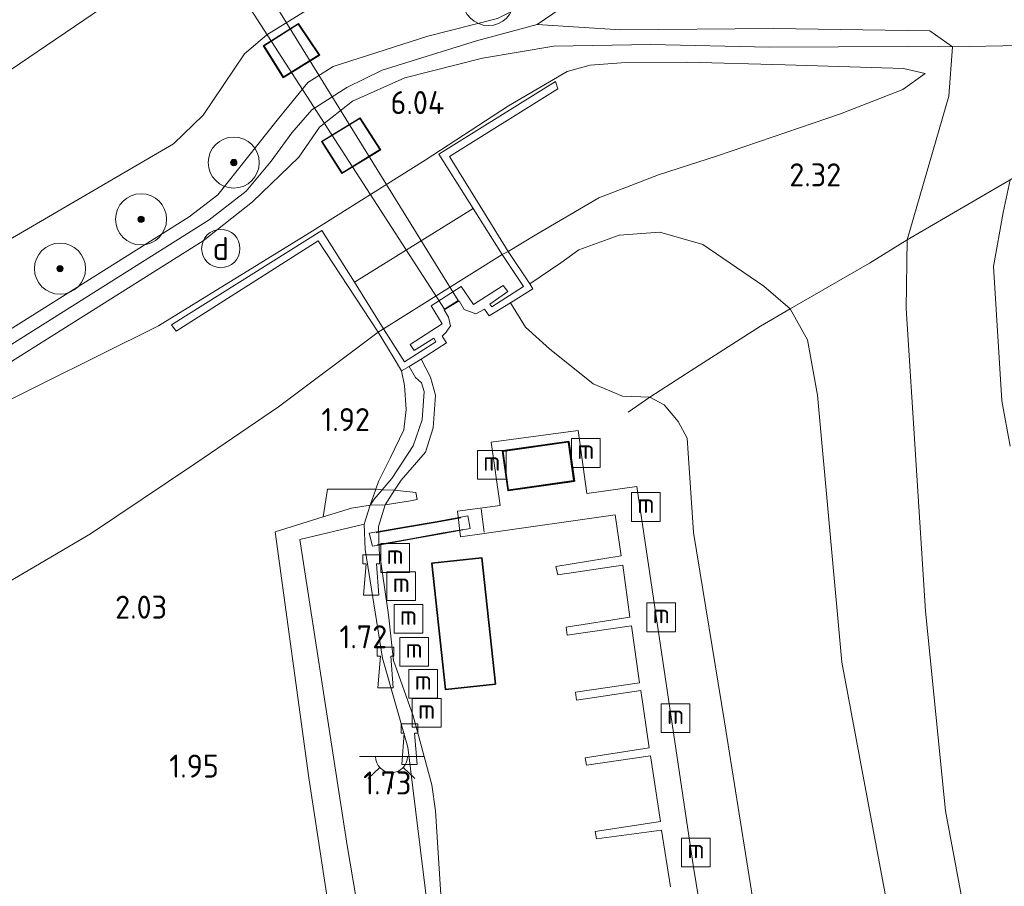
# Model space of a CAD drawing. Extents: x 130905 to 137824, y 412333 to 417928.
# Tile 197 of 256: x 134675 to 134752, y 415947 to 416014. Entities that reach past the tile are written whole.
import ezdxf
from ezdxf.enums import TextEntityAlignment as Align
from ezdxf.lldxf.tags import DXFTag

# ---------------------------------------------------------------- set-up
doc = ezdxf.new("R2010")
doc.units = 0
for name, color, linetype, lineweight in [('B-ME-GR-BOOM-S', 90, 'Continuous', 25), ('B-ME-GR-GRAS-GV', 60, 'Continuous', 13), ('B-ME-GW-OPHOGING_KRUIN-G', 90, 'Continuous', 18), ('B-ME-GW-TALUD_KRUIN-G', 90, 'Continuous', 18), ('B-ME-GW-TALUD_TEEN-G', 90, 'Continuous', 18), ('B-ME-IE-MEUBILAIR_DIJKPAAL-S', 7, 'Continuous', 25), ('B-ME-IE-MEUBILAIR_WATERWEGMEUBILAIR-S', 150, 'Continuous', 25), ('B-ME-IE-TERREINAFSCHEIDING_DOORGANG-G', 210, 'Continuous', 18), ('B-ME-IE-TERREINAFSCHEIDING_KUNSTMATIG_HEKWERK-G', 20, 'IE-TERREINAFSCHEIDING-KUNSTMATIG', 18), ('B-ME-IE-TERREINAFSCHEIDING_KUNSTMATIG_MUUR-GV', 90, 'Continuous', 18), ('B-ME-KG-KADASTRAAL_DAKRAND-G', 170, 'Continuous', 18), ('B-ME-KL-ET_LS_OV_LICHTPUNT-S', 190, 'Continuous', 25), ('B-ME-KW-KUNSTWERK_BRUG-GV', 170, 'Continuous', 18), ('B-ME-KW-KUNSTWERK_DUIKER-GV', 170, 'Continuous', 18), ('B-ME-KW-KUNSTWERK_STEIGER-GV', 170, 'Continuous', 18), ('B-ME-OB-BEKLEDING_STEEN-GV', 30, 'Continuous', 18), ('B-ME-OB-OEVERVOORZIENING-G', 7, 'Continuous', 18), ('B-ME-OG-BEBOUWING_NUTSGEBOUW-GV', 7, 'Continuous', 18), ('B-ME-OG-BEBOUWING_SCHUUR-GV', 7, 'Continuous', 35), ('B-ME-OG-BEBOUWING_WOONBOOT-GV', 7, 'Continuous', 35), ('B-ME-OG-WATER_HAVEN-GV', 170, 'Continuous', 18), ('B-ME-VH-ONVERHARD-GV', 252, 'Continuous', 18), ('B-ME-VH-VERHARDING_BASALTVERHARDING-GV', 252, 'Continuous', 18), ('B-ME-VH-VERHARDING_BETON-GV', 252, 'Continuous', 18), ('B-ME-VH-VERHARDING_HALFVERHARDING-GV', 252, 'Continuous', 18), ('B-ME-WH-WINTERBED-G', 150, 'WH-WINTERBED', 18), ('X-XX-AL-HOOGTELABEL-S', 7, 'Continuous', 25)]:
    doc.layers.add(name, color=color, linetype=linetype, lineweight=lineweight)
doc.styles.add('NLCS-ISO', font='NLCS-ISO.ttf')
doc.styles.add('NLCS-ISO-ANNOTATIVE-T18', font='NLCS-ISO.ttf', dxfattribs={"height": 1.8})
doc.styles.get("Standard").update_dxf_attribs({"font": 'arial.ttf'})
doc.linetypes.add('IE-TERREINAFSCHEIDING-KUNSTMATIG', pattern='A,4,[82,NLCS.SHX,S=0.75,R=90,X=0,Y=0],4,-2', length=10)
tags = doc.linetypes.add('WH-WINTERBED', pattern='A,6,-3.5,["WB",Standard,S=1.8,R=0,X=-1.5,Y=-0.9],-3.5,6,-3.5,6,-3.5,6,-3.5,6,-3.5', length=51).pattern_tags.tags
tags[6] = DXFTag(74, 10)

# ---------------------------------------------------------------- blocks, each defined once
blk = doc.blocks.new('SAL-HOOGTELABEL-SO')
at = {"color": 0, "linetype": 'ByBlock', "lineweight": -2, "style": 'NLCS-ISO-ANNOTATIVE-T18'}
blk.add_attdef('HOOGTE', text='', height=1.8, dxfattribs=at).set_placement((2.788, 0), align=Align.RIGHT)
blk = doc.blocks.new('SGR-BOOM_01-SO')
at = {"linetype": 'ByBlock', "lineweight": 18}
h = blk.add_hatch(color=0, dxfattribs=at)
h.dxf.hatch_style = 1
edge = h.paths.add_edge_path()
edge.add_arc((0, 0), 0.25, 0, 360)
at = {"color": 0, "linetype": 'ByBlock', "lineweight": 18}
for radius in [2, 0.25]:
    blk.add_circle((0, 0), radius, dxfattribs=at)
blk = doc.blocks.new('SIE-WATER_MEERPAAL-SO')
at = {"color": 0, "linetype": 'ByBlock', "lineweight": 18}
blk.add_lwpolyline([(-1.125, -1.125), (1.125, -1.125), (1.125, 1.125), (-1.125, 1.125)], close=True, dxfattribs=at)
at = {"color": 0, "linetype": 'ByBlock', "lineweight": 18, "style": 'NLCS-ISO'}
blk.add_text('m', height=1.5, dxfattribs=at).set_placement((0, 0.283), align=Align.MIDDLE_CENTER)
blk = doc.blocks.new('SIE-DIJKPAAL-SO')
at = {"color": 0, "linetype": 'ByBlock', "lineweight": 18}
blk.add_circle((0, 0), 1.5, dxfattribs=at)
at = {"color": 0, "linetype": 'ByBlock', "lineweight": 18, "style": 'NLCS-ISO'}
blk.add_text('d', height=1.8, dxfattribs=at).set_placement((0, 0), align=Align.MIDDLE_CENTER)
blk = doc.blocks.new('SIE-WATER_BOLDER-SO')
at = {"color": 0, "linetype": 'ByBlock', "lineweight": 18}
blk.add_lwpolyline([(0.402, 0.867), (0.602, -1.587), (-0.602, -1.587), (-0.402, 0.867), (-0.65, 0.867), (-0.65, 1.587), (0.65, 1.587), (0.65, 0.867)], close=True, dxfattribs=at)
blk = doc.blocks.new('SKL-ET_OV_LICHTPUNT-SO')
at = {"color": 0, "linetype": 'ByBlock', "lineweight": 18}
for points in [[(-1.25, 0), (-2.5, 0)], [(1.25, 0), (2.5, 0)], [(-0.915, -0.851), (-1.831, -1.703)], [(0, -1.25), (0, -2.5)], [(0.915, -0.851), (1.831, -1.703)]]:
    blk.add_lwpolyline(points, dxfattribs=at)
blk.add_lwpolyline([(0, 0), (1.25, 0, -1), (-1.25, 0)], format="xyb", close=True, dxfattribs=at)

msp = doc.modelspace()

# ---------------------------------------------------------------- linework, layer by layer
at = {"layer": 'B-ME-GR-GRAS-GV'}
for points in [[(134674.343, 416010.512, 1.64), (134682.942, 416016.365, 1.504), (134685.017, 416017.822, 1.486), (134686.37, 416018.532, 1.385), (134686.421, 416018.446, 1.766), (134686.672, 416018.042, 1.718), (134689.014, 416019.453, 1.718), (134691.006, 416017.588, 3.099), (134691.29, 416017.167, 3.099), (134693.757, 416018.766, 3.099), (134693.513, 416019.191, 3.099), (134692.903, 416022.008, 1.755), (134694.911, 416023.254, 1.755), (134694.696, 416023.574, 1.755), (134694.642, 416023.658, 1.464), (134696.261, 416025.259, 1.415), (134702.206, 416030.211, 1.397), (134710.868, 416037.59, 1.33), (134722.394, 416046.834, 1.476), (134732.719, 416054.884, 1.521), (134747.189, 416064.925, 1.684), (134766.504, 416077.149, 1.787)], [(134755.942, 416058.948, 6.106), (134737.272, 416045.265, 5.985), (134718.713, 416031.409, 6.151), (134706.688, 416022.237, 6.217), (134698.187, 416015.604, 5.847), (134694.413, 416013.273, 5.835), (134692.673, 416011.79, 5.935), (134689.439, 416006.976, 5.988), (134687.114, 416004.745, 5.967), (134653.36, 415985.05, 5.988), (134625.647, 415968.372, 5.833), (134603.432, 415954.049, 5.802), (134581.218, 415939.726, 5.77), (134564.09, 415928.954, 5.785), (134546.962, 415918.182, 5.8), (134513.803, 415896.7, 6.001)], [(134513.803, 415896.7, 6.001), (134546.962, 415918.182, 5.8), (134564.09, 415928.954, 5.785), (134581.218, 415939.726, 5.77), (134603.432, 415954.049, 5.802), (134625.647, 415968.372, 5.833), (134653.36, 415985.05, 5.988), (134687.114, 416004.745, 5.967), (134689.439, 416006.976, 5.988), (134692.673, 416011.79, 5.935), (134694.413, 416013.273, 5.835), (134698.187, 416015.604, 5.847), (134706.688, 416022.237, 6.217), (134718.713, 416031.409, 6.151), (134737.272, 416045.265, 5.985), (134755.942, 416058.948, 6.106)], [(134758.462, 416042.513, 6.23), (134732.593, 416026.805, 6.148), (134719.355, 416018.398, 6.161), (134714.903, 416015.739, 6.158), (134712.478, 416014.548, 6.148), (134707.016, 416013.17, 6.17), (134699.617, 416010.783, 6.133), (134697.624, 416009.546, 6.113), (134695.22, 416006.6, 6.113), (134690.588, 416000.761, 6.1), (134688.35, 415999.042, 6.1), (134674.296, 415990.201, 6.104), (134648.095, 415973.651, 6.094), (134616.436, 415953.706, 6.104), (134584.46, 415933.254, 6.195), (134567.497, 415922.392, 6.173), (134550.535, 415911.531, 6.15), (134523.818, 415894.451, 6.135)], [(134672.456, 416021.043, 1.559), (134675.826, 416023.65, 1.498), (134679.922, 416026.493, 1.518), (134680.125, 416027.138, 1.472), (134680.375, 416027.77, 1.493), (134680.422, 416026.802, 1.367), (134680.63, 416025.867, 1.311), (134682.576, 416022.663, 1.219), (134684.889, 416019.791, 1.286), (134686.37, 416018.532, 1.385), (134685.017, 416017.822, 1.486), (134682.942, 416016.365, 1.504), (134674.343, 416010.512, 1.64)], [(134542.26, 415903.597, 6.034), (134575.924, 415925.081, 6.125), (134606.7, 415944.935, 6.1), (134637.046, 415964.08, 6.016), (134664.649, 415981.566, 6.016), (134689.426, 415997.172, 5.942), (134693.309, 416000.208, 5.903), (134696.918, 416003.713, 6.001), (134698.533, 416006.045, 6.026), (134701.125, 416008.085, 6.022), (134705.226, 416009.918, 6.084), (134711.285, 416011.445, 6.117), (134716.86, 416012.374, 5.951), (134724.449, 416012.505, 5.647), (134733.712, 416012.309, 4.543), (134744.562, 416012.358, 2.999), (134748.056, 416012.333, 2.615), (134753.31, 416012.451, 2.303)], [(134672.185, 415983.688, 5.832), (134685.957, 415990.517, 5.637), (134697.765, 415997.782, 5.601), (134706.814, 416003.479, 5.618), (134713.316, 416007.72, 5.632), (134717.911, 416010.404, 5.644), (134719.72, 416010.913, 5.619), (134722.152, 416011.091, 5.586), (134727.326, 416011.144, 5.344), (134734.982, 416010.914, 4.107), (134744.234, 416010.651, 3.068), (134745.912, 416010.247, 2.75), (134744.174, 416009.001, 2.64), (134739.297, 416007.083, 2.598), (134729.677, 416003.812, 2.537), (134725.073, 416002.312, 2.678), (134720.404, 416000.534, 2.483), (134715.403, 415997.604, 2.247), (134713.287, 415996.333, 2.116), (134708.704, 416003.758, 5.298), (134717.184, 416009.06, 5.386), (134717.007, 416009.622, 5.447), (134707.869, 416003.934, 5.384), (134710.557, 415999.691, 3.612), (134701.276, 415993.928, 3.693), (134698.71, 415997.958, 5.473), (134686.973, 415990.583, 5.44), (134687.329, 415990.084, 5.433), (134698.442, 415997.166, 5.359), (134703.119, 415990.006, 2.154), (134695.34, 415984.163, 2.256), (134688.779, 415979.708, 2.331), (134680.623, 415974.229, 2.475), (134670.216, 415968.126, 2.5)], [(134752.578, 416001.935, 2.105), (134744.524, 415997.23, 2.249), (134741.559, 415995.402, 2.263), (134735.369, 415991.846, 2.103), (134733.308, 415993.623, 2.08), (134728.523, 415996.876, 2.061), (134725.157, 415997.836, 2.033), (134721.984, 415997.598, 2.022), (134718.835, 415996.449, 1.998), (134717.428, 415995.438, 1.968), (134714.989, 415993.796, 1.986), (134713.287, 415996.333, 2.116), (134715.403, 415997.604, 2.247), (134720.404, 416000.534, 2.483), (134725.073, 416002.312, 2.678), (134729.677, 416003.812, 2.537), (134739.297, 416007.083, 2.598), (134744.174, 416009.001, 2.64), (134745.912, 416010.247, 2.75), (134744.234, 416010.651, 3.068), (134734.982, 416010.914, 4.107), (134727.326, 416011.144, 5.344), (134722.152, 416011.091, 5.586), (134719.72, 416010.913, 5.619), (134717.911, 416010.404, 5.644), (134713.316, 416007.72, 5.632), (134706.814, 416003.479, 5.618), (134697.765, 415997.782, 5.601), (134685.957, 415990.517, 5.637), (134672.185, 415983.688, 5.832)], [(134754.255, 415881.095, 1.977), (134748.393, 415912.327, 2.012), (134742.791, 415946.083, 1.936), (134739.403, 415964.21, 2.019), (134737.503, 415985.076, 2.078), (134736.727, 415989.425, 2.058), (134735.369, 415991.846, 2.103), (134741.559, 415995.402, 2.263), (134744.524, 415997.23, 2.249), (134752.578, 416001.935, 2.105), (134752.017, 415999.384, 2.036), (134751.265, 415995.145, 2.01), (134751.909, 415984.633, 2.073), (134752.574, 415981.11, 2.016)], [(134752.574, 415981.11, 2.016), (134751.909, 415984.633, 2.073), (134751.265, 415995.145, 2.01), (134752.017, 415999.384, 2.036), (134752.578, 416001.935, 2.105)], [(134733.119, 415941.378, 1), (134730.23, 415959.539, 1), (134727.787, 415974.355, 1), (134727.306, 415981.723, 1), (134726.598, 415983.022, 1), (134725.492, 415984.327, 1), (134724.386, 415984.927, 1), (134727.607, 415987.021, 1.457), (134733.045, 415990.472, 1.961), (134735.369, 415991.846, 2.103), (134736.727, 415989.425, 2.058), (134737.503, 415985.076, 2.078), (134739.403, 415964.21, 2.019), (134742.791, 415946.083, 1.936)], [(134637.332, 415944.89, 2.304), (134646.299, 415950.991, 2.385), (134670.216, 415968.126, 2.5), (134680.623, 415974.229, 2.475), (134688.779, 415979.708, 2.331), (134695.34, 415984.163, 2.256), (134703.119, 415990.006, 2.154), (134704.37, 415987.954, 1.986), (134704.962, 415986.982, 2.131), (134705.2, 415985.839, 1.691), (134705.321, 415983.973, 1.566), (134705.127, 415982.371, 1.502), (134704.089, 415980.216, 1.505), (134703.145, 415978.328, 1.476), (134702.935, 415977.729, 1.411), (134699.169, 415977.736, 1.956), (134698.837, 415975.565, 1.706), (134695.076, 415974.401, 1.974), (134697.695, 415955.16, 1.875), (134702.011, 415927.049, 1.997)]]:
    msp.add_polyline3d(points, dxfattribs=at)
for points in [[(134694.136, 416012.418, 6.03), (134695.709, 416009.919, 6.03), (134698.563, 416011.689, 6.03), (134696.894, 416014.167, 6.03)], [(134698.686, 416004.938, 5.97), (134700.294, 416002.419, 5.97), (134703.341, 416004.276, 5.97), (134701.719, 416006.784, 5.97)], [(134727.607, 415987.021, 1.457), (134724.386, 415984.927, 1), (134722.257, 415985.008, 1), (134719.96, 415985.968, 1), (134716.531, 415988.702, 1), (134714.645, 415990.397, 1), (134713.485, 415992.309, 1), (134715.242, 415993.408, 1.694), (134714.989, 415993.796, 1.986), (134717.428, 415995.438, 1.968), (134718.835, 415996.449, 1.998), (134721.984, 415997.598, 2.022), (134725.157, 415997.836, 2.033), (134728.523, 415996.876, 2.061), (134733.308, 415993.623, 2.08), (134735.369, 415991.846, 2.103), (134733.045, 415990.472, 1.961)], [(134704.203, 415978.576, 1.178), (134703.442, 415977.678, 1.218), (134702.935, 415977.729, 1.411), (134703.145, 415978.328, 1.476), (134704.089, 415980.216, 1.505), (134705.127, 415982.371, 1.502), (134705.321, 415983.973, 1.566), (134705.2, 415985.839, 1.691), (134704.962, 415986.982, 2.131), (134705.55, 415987.33, 1.433), (134706.06, 415986.469, 1.382), (134706.518, 415986.039, 1.304), (134706.721, 415985.365, 1.332), (134706.576, 415983.162, 1.209), (134705.862, 415981.119, 1.2)], [(134701.045, 415976.248, 1.549), (134698.837, 415975.565, 1.706), (134699.169, 415977.736, 1.956), (134702.935, 415977.729, 1.411), (134702.495, 415976.477, 1.276)], [(134702.828, 415976.954, 1.251), (134702.495, 415976.477, 1.276), (134702.935, 415977.729, 1.411), (134703.442, 415977.678, 1.218)], [(134697.419, 415923.919, 2.055), (134699.598, 415915.04, 2.2), (134699.461, 415912.615, 2.143), (134698.695, 415911.09, 2.156), (134697.342, 415910.167, 2.182), (134694.672, 415913.6, 2.22), (134689.177, 415920.277, 2.204), (134687.836, 415921.905, 2.201), (134702.156, 415926.104, 2.001), (134702.011, 415927.049, 1.997), (134697.695, 415955.16, 1.875), (134695.076, 415974.401, 1.974), (134698.837, 415975.565, 1.706), (134701.045, 415976.248, 1.549), (134702.495, 415976.477, 1.276), (134702.024, 415974.988, 1.489), (134696.99, 415973.8, 1.811), (134700.698, 415949.867, 1.686), (134704.106, 415929.898, 1.8), (134704.075, 415927.079, 1.812), (134703.63, 415925.941, 1.975), (134702.686, 415925.319, 1.912), (134701.243, 415924.853, 2.037)], [(134709.703, 415932.337, 1), (134708.68, 415932.187, 1.29), (134707.445, 415941.447, 1.484), (134705.452, 415957.551, 1.635), (134703.48, 415964.527, 1.54), (134702.332, 415971.712, 1.379), (134702.125, 415973.026, 1.514), (134702.024, 415974.988, 1.489), (134702.495, 415976.477, 1.276), (134703.683, 415976.498, 1), (134703.165, 415974.809, 1), (134703.214, 415972.94, 1), (134703.928, 415967.916, 1), (134704.324, 415964.321, 1), (134705.859, 415960.001, 1), (134707.341, 415954.61, 1), (134707.615, 415952.567, 1), (134708.101, 415944.778, 1), (134709.002, 415937.95, 1)]]:
    msp.add_polyline3d(points, close=True, dxfattribs=at)
at = {"layer": 'B-ME-GW-OPHOGING_KRUIN-G'}
for points in [[(134715.563, 416014.081, 6.106), (134722.095, 416013.654, 5.856), (134734.071, 416013.774, 4.369), (134746.281, 416013.583, 2.869), (134748.056, 416012.333, 2.615), (134747.764, 416008.464, 2.44), (134744.524, 415997.23, 2.249), (134744.436, 415991.857, 2.16)], [(134744.436, 415991.857, 2.16), (134745.951, 415968.18, 2.112), (134747.502, 415952.563, 2.154), (134751.838, 415929.394, 2.144), (134757.124, 415899.207, 2.088)]]:
    msp.add_polyline3d(points, dxfattribs=at)
at = {"layer": 'B-ME-GW-TALUD_KRUIN-G'}
for points in [[(134772.002, 416068.595, 6.382), (134755.942, 416058.948, 6.106), (134737.272, 416045.265, 5.985), (134718.713, 416031.409, 6.151), (134706.688, 416022.237, 6.217), (134698.187, 416015.604, 5.847), (134694.413, 416013.273, 5.835), (134692.673, 416011.79, 5.935), (134689.439, 416006.976, 5.988), (134687.114, 416004.745, 5.967), (134653.36, 415985.05, 5.988), (134625.647, 415968.372, 5.833), (134603.432, 415954.049, 5.802), (134581.218, 415939.726, 5.77), (134564.09, 415928.954, 5.785), (134546.962, 415918.182, 5.8), (134513.803, 415896.7, 6.001), (134481.957, 415875.429, 6.202), (134457.431, 415857.693, 6.355)], [(134462.944, 415849.373, 6.35), (134474.016, 415856.953, 6.333), (134500.273, 415874.778, 6.107), (134528.075, 415893.349, 6.018), (134560.23, 415913.816, 6.048), (134593.037, 415935.102, 6.082), (134625.642, 415955.659, 6.024), (134649.533, 415971.134, 6.045), (134672.185, 415983.688, 5.832), (134685.957, 415990.517, 5.637), (134697.765, 415997.782, 5.601), (134706.814, 416003.479, 5.618), (134713.316, 416007.72, 5.632), (134717.911, 416010.404, 5.644), (134719.72, 416010.913, 5.619), (134722.152, 416011.091, 5.586), (134727.326, 416011.144, 5.344), (134734.982, 416010.914, 4.107), (134744.234, 416010.651, 3.068), (134745.912, 416010.247, 2.75)], [(134752.574, 415981.11, 2.016), (134751.909, 415984.633, 2.073), (134751.265, 415995.145, 2.01), (134752.017, 415999.384, 2.036), (134752.578, 416001.935, 2.105)], [(134714.989, 415993.796, 1.986), (134717.428, 415995.438, 1.968), (134718.835, 415996.449, 1.998), (134721.984, 415997.598, 2.022), (134725.157, 415997.836, 2.033), (134728.523, 415996.876, 2.061), (134733.308, 415993.623, 2.08), (134735.369, 415991.846, 2.103), (134736.727, 415989.425, 2.058), (134737.503, 415985.076, 2.078), (134739.403, 415964.21, 2.019), (134742.791, 415946.083, 1.936), (134748.393, 415912.327, 2.012), (134754.255, 415881.095, 1.977)], [(134702.332, 415971.712, 1.379), (134702.125, 415973.026, 1.514), (134702.024, 415974.988, 1.489), (134702.495, 415976.477, 1.276), (134702.935, 415977.729, 1.411), (134703.145, 415978.328, 1.476), (134704.089, 415980.216, 1.505), (134705.127, 415982.371, 1.502), (134705.321, 415983.973, 1.566), (134705.2, 415985.839, 1.691), (134704.962, 415986.982, 2.131)], [(134708.68, 415932.187, 1.29), (134707.445, 415941.447, 1.484), (134705.452, 415957.551, 1.635), (134703.48, 415964.527, 1.54), (134702.332, 415971.712, 1.379)]]:
    msp.add_polyline3d(points, dxfattribs=at)
at = {"layer": 'B-ME-GW-TALUD_TEEN-G'}
for points in [[(134457.007, 415858.333, 6.224), (134457.971, 415859.785, 6.166), (134463.861, 415865.226, 5.939), (134494.189, 415887.437, 5.206), (134524.225, 415908.734, 4.384), (134556.718, 415931.644, 3.527), (134586.848, 415952.709, 2.96), (134616.438, 415972.694, 2.324), (134639.202, 415988.089, 1.878), (134658.61, 416000.584, 1.491), (134674.343, 416010.512, 1.64), (134682.942, 416016.365, 1.504), (134685.017, 416017.822, 1.486), (134686.37, 416018.532, 1.385)], [(134745.912, 416010.247, 2.75), (134744.174, 416009.001, 2.64), (134739.297, 416007.083, 2.598), (134729.677, 416003.812, 2.537), (134725.073, 416002.312, 2.678), (134720.404, 416000.534, 2.483), (134715.403, 415997.604, 2.247), (134713.287, 415996.333, 2.116)], [(134712.841, 415996.087, 2.047), (134703.54, 415990.285, 2.109)], [(134703.119, 415990.006, 2.154), (134695.34, 415984.163, 2.256), (134688.779, 415979.708, 2.331), (134680.623, 415974.229, 2.475), (134670.216, 415968.126, 2.5), (134646.299, 415950.991, 2.385), (134637.332, 415944.89, 2.304), (134635.416, 415943.693, 2.182), (134630.161, 415940.683, 2.228), (134604.005, 415927.979, 2.888), (134582.385, 415916.352, 3.161), (134557.619, 415904.025, 3.933), (134544.041, 415896.909, 4.245), (134536.478, 415892.196, 4.448), (134520.233, 415882.461, 4.805), (134503.237, 415872.496, 5.225), (134488.815, 415863.06, 5.588), (134473.423, 415853.33, 5.958), (134464.025, 415847.741, 6.174)]]:
    msp.add_polyline3d(points, dxfattribs=at)
at = {"layer": 'B-ME-IE-TERREINAFSCHEIDING_DOORGANG-G'}
for points in [[(134741.559, 415995.402, 2.263), (134744.524, 415997.23, 2.249)], [(134711.187, 415976.188, 1.255), (134711.415, 415974.371, 1.27)]]:
    msp.add_polyline3d(points, dxfattribs=at)
at = {"layer": 'B-ME-IE-TERREINAFSCHEIDING_KUNSTMATIG_HEKWERK-G'}
for points in [[(134744.524, 415997.23, 2.249), (134752.578, 416001.935, 2.105), (134754.692, 416003.21, 1.877), (134755.849, 416003.842, 1.533), (134760.979, 416006.811, 1.083), (134764.643, 416008.918, 1.013), (134771.4, 416012.753, 1.042)], [(134722.7, 415983.75, 1), (134724.386, 415984.927, 1), (134727.607, 415987.021, 1.457), (134733.045, 415990.472, 1.961), (134735.369, 415991.846, 2.103), (134741.559, 415995.402, 2.263)], [(134699.169, 415977.736, 1.956), (134702.935, 415977.729, 1.411), (134703.442, 415977.678, 1.218), (134704.415, 415977.649, 1), (134706.075, 415977.485, 1), (134706.185, 415976.935, 1), (134705.648, 415976.819, 1), (134703.683, 415976.498, 1)], [(134703.683, 415976.498, 1), (134702.495, 415976.477, 1.276), (134701.045, 415976.248, 1.549), (134698.837, 415975.565, 1.706), (134695.076, 415974.401, 1.974), (134697.695, 415955.16, 1.875), (134702.011, 415927.049, 1.997), (134702.156, 415926.104, 2.001), (134687.836, 415921.905, 2.201), (134689.177, 415920.277, 2.204), (134694.672, 415913.6, 2.22), (134697.342, 415910.167, 2.182)], [(134709.602, 415975.488, 0.948), (134707.745, 415975.164, 1.395), (134705.434, 415974.759, 1.689), (134703.476, 415974.417, 1.629), (134702.966, 415974.328, 1.527)], [(134703.058, 415973.39, 1.466), (134703.748, 415973.513, 1.535), (134705.697, 415973.861, 1.589), (134708.069, 415974.284, 1.319), (134709.779, 415974.588, 0.973)]]:
    msp.add_polyline3d(points, dxfattribs=at)
at = {"layer": 'B-ME-IE-TERREINAFSCHEIDING_KUNSTMATIG_MUUR-GV'}
msp.add_polyline3d([(134713.485, 415992.309, 1), (134711.822, 415991.285, 1), (134711.444, 415991.807, 1), (134710.78, 415991.46, 1), (134709.87, 415991.789, 1), (134709.467, 415992.473, 1), (134708.294, 415991.757, 1), (134708.642, 415991.184, 1), (134708.789, 415990.521, 1), (134708.456, 415990.02, 1), (134708.13, 415989.691, 1), (134708.464, 415989.189, 1), (134706.487, 415987.905, 1), (134705.55, 415987.33, 1.433), (134704.962, 415986.982, 2.131), (134704.37, 415987.954, 1.986), (134703.119, 415990.006, 2.154), (134703.54, 415990.285, 2.109), (134705.201, 415987.691, 2.019), (134707.649, 415989.255, 2.011), (134707.484, 415989.536, 2.081), (134705.933, 415988.568, 2.081), (134705.644, 415989.051, 2.031), (134708.128, 415990.674, 2.009), (134707.282, 415992.087, 2.009), (134709.619, 415993.597, 2.009), (134710.596, 415992.187, 2.049), (134712.914, 415993.674, 2.027), (134713.286, 415993.186, 2.047), (134711.864, 415992.21, 2.047), (134712.023, 415991.985, 2.007), (134714.496, 415993.59, 2.004), (134712.841, 415996.087, 2.047), (134713.287, 415996.333, 2.116), (134714.989, 415993.796, 1.986), (134715.242, 415993.408, 1.694)], close=True, dxfattribs=at)
at = {"layer": 'B-ME-KG-KADASTRAAL_DAKRAND-G'}
for points in [[(134696.88, 416014.099, 6.585), (134694.205, 416012.403, 6.585), (134695.725, 416009.988, 6.596), (134698.493, 416011.704, 6.589)], [(134701.703, 416006.716, 6.629), (134698.756, 416004.922, 6.63), (134700.31, 416002.488, 6.63), (134703.271, 416004.292, 6.629)], [(134713.337, 415977.681, 3.903), (134712.911, 415980.685, 3.966), (134717.997, 415981.405, 3.928), (134718.422, 415978.402, 3.916)]]:
    msp.add_polyline3d(points, close=True, dxfattribs=at)
at = {"layer": 'B-ME-KW-KUNSTWERK_BRUG-GV'}
msp.add_polyline3d([(134703.757, 415973.464, 1.535), (134702.674, 415973.271, 1.431), (134702.425, 415974.284, 1.431), (134703.467, 415974.466, 1.629), (134705.425, 415974.809, 1.689), (134707.736, 415975.213, 1.395), (134710.144, 415975.639, 1.091), (134710.331, 415974.664, 1.18), (134708.078, 415974.234, 1.319), (134705.706, 415973.812, 1.589)], close=True, dxfattribs=at)
at = {"layer": 'B-ME-KW-KUNSTWERK_DUIKER-GV'}
msp.add_polyline3d([(134709.399, 415992.489, 0.549), (134708.312, 415991.826, 0.549), (134691.448, 416017.941, 0.381), (134693.028, 416018.966, 0.381)], close=True, dxfattribs=at)
at = {"layer": 'B-ME-KW-KUNSTWERK_STEIGER-GV'}
msp.add_polyline3d([(134725.994, 415946.625, 1.245), (134725.302, 415951.069, 1.265), (134720.218, 415950.381, 1.415), (134720.114, 415950.952, 1.395), (134725.216, 415951.734, 1.285), (134724.431, 415956.866, 1.295), (134719.437, 415956.135, 1.355), (134719.321, 415956.729, 1.365), (134724.339, 415957.498, 1.295), (134723.684, 415961.986, 1.285), (134718.655, 415961.24, 1.375), (134718.563, 415961.846, 1.365), (134723.569, 415962.58, 1.285), (134722.948, 415967.056, 1.285), (134717.919, 415966.311, 1.405), (134717.85, 415966.927, 1.395), (134722.809, 415967.727, 1.275), (134722.259, 415971.787, 1.315), (134717.178, 415971.039, 1.315), (134717.04, 415971.679, 1.325), (134722.134, 415972.519, 1.265), (134721.676, 415975.738, 1.265), (134711.428, 415974.264, 1.271), (134709.567, 415974.014, 1.279), (134709.325, 415976.003, 1.253), (134712.67, 415976.449, 1.278), (134711.966, 415981.403, 1.253), (134718.773, 415982.318, 1.253), (134719.462, 415977.385, 1.214), (134723.378, 415977.935, 1.201), (134727.796, 415948.164, 1.245), (134731.182, 415927.408, 1.322)], dxfattribs=at)
at = {"layer": 'B-ME-OB-BEKLEDING_STEEN-GV'}
for points in [[(134712.841, 415996.087, 2.047), (134703.54, 415990.285, 2.109), (134701.276, 415993.928, 3.693), (134710.557, 415999.691, 3.612)], [(134704.923, 415978.448, 1), (134704.415, 415977.649, 1), (134703.442, 415977.678, 1.218), (134704.203, 415978.576, 1.178), (134705.862, 415981.119, 1.2), (134706.576, 415983.162, 1.209), (134706.721, 415985.365, 1.332), (134706.518, 415986.039, 1.304), (134706.06, 415986.469, 1.382), (134705.55, 415987.33, 1.433), (134706.487, 415987.905, 1), (134707.221, 415986.499, 1), (134707.619, 415985.079, 1), (134707.429, 415982.531, 1), (134706.839, 415980.638, 1)], [(134703.683, 415976.498, 1), (134702.495, 415976.477, 1.276), (134702.828, 415976.954, 1.251), (134703.442, 415977.678, 1.218), (134704.415, 415977.649, 1)]]:
    msp.add_polyline3d(points, close=True, dxfattribs=at)
at = {"layer": 'B-ME-OB-OEVERVOORZIENING-G'}
msp.add_polyline3d([(134708.101, 415944.778, 1), (134707.615, 415952.567, 1), (134707.341, 415954.61, 1), (134705.859, 415960.001, 1), (134704.324, 415964.321, 1), (134703.928, 415967.916, 1), (134703.214, 415972.94, 1), (134703.165, 415974.809, 1), (134703.683, 415976.498, 1), (134704.415, 415977.649, 1), (134704.923, 415978.448, 1), (134706.839, 415980.638, 1), (134707.429, 415982.531, 1), (134707.619, 415985.079, 1), (134707.221, 415986.499, 1), (134706.487, 415987.905, 1), (134708.464, 415989.189, 1), (134708.13, 415989.691, 1), (134708.456, 415990.02, 1), (134708.789, 415990.521, 1), (134708.642, 415991.184, 1), (134708.294, 415991.757, 1), (134709.467, 415992.473, 1), (134709.87, 415991.789, 1), (134710.78, 415991.46, 1), (134711.444, 415991.807, 1), (134711.822, 415991.285, 1), (134713.485, 415992.309, 1), (134714.645, 415990.397, 1), (134716.531, 415988.702, 1), (134719.96, 415985.968, 1), (134722.257, 415985.008, 1), (134724.386, 415984.927, 1), (134725.492, 415984.327, 1), (134726.598, 415983.022, 1), (134727.306, 415981.723, 1), (134727.787, 415974.355, 1), (134730.23, 415959.539, 1), (134733.119, 415941.378, 1)], dxfattribs=at)
at = {"layer": 'B-ME-OG-BEBOUWING_NUTSGEBOUW-GV'}
for points in [[(134698.563, 416011.689, 6.03), (134695.709, 416009.919, 6.03), (134694.136, 416012.418, 6.03), (134696.894, 416014.167, 6.03)], [(134703.341, 416004.276, 5.97), (134700.294, 416002.419, 5.97), (134698.686, 416004.938, 5.97), (134701.719, 416006.784, 5.97)]]:
    msp.add_polyline3d(points, close=True, dxfattribs=at)
at = {"layer": 'B-ME-OG-BEBOUWING_SCHUUR-GV'}
msp.add_polyline3d([(134718.478, 415978.359, 1.266), (134713.294, 415977.625, 1.266), (134712.855, 415980.727, 1.266), (134718.039, 415981.461, 1.266)], close=True, dxfattribs=at)
at = {"layer": 'B-ME-OG-BEBOUWING_WOONBOOT-GV'}
msp.add_polyline3d([(134712.303, 415962.487, 1.115), (134708.395, 415962.066, 1.215), (134707.329, 415971.949, 1.215), (134711.237, 415972.371, 1.19)], close=True, dxfattribs=at)
at = {"layer": 'B-ME-OG-WATER_HAVEN-GV'}
msp.add_polyline3d([(134708.101, 415944.778, 1), (134707.615, 415952.567, 1), (134707.341, 415954.61, 1), (134705.859, 415960.001, 1), (134704.324, 415964.321, 1), (134703.928, 415967.916, 1), (134703.214, 415972.94, 1), (134703.165, 415974.809, 1), (134703.683, 415976.498, 1), (134705.648, 415976.819, 1), (134706.185, 415976.935, 1), (134706.075, 415977.485, 1), (134704.415, 415977.649, 1), (134704.923, 415978.448, 1), (134706.839, 415980.638, 1), (134707.429, 415982.531, 1), (134707.619, 415985.079, 1), (134707.221, 415986.499, 1), (134706.487, 415987.905, 1), (134708.464, 415989.189, 1), (134708.13, 415989.691, 1), (134708.456, 415990.02, 1), (134708.789, 415990.521, 1), (134708.642, 415991.184, 1), (134708.294, 415991.757, 1), (134709.467, 415992.473, 1), (134709.87, 415991.789, 1), (134710.78, 415991.46, 1), (134711.444, 415991.807, 1), (134711.822, 415991.285, 1), (134713.485, 415992.309, 1), (134714.645, 415990.397, 1), (134716.531, 415988.702, 1), (134719.96, 415985.968, 1), (134722.257, 415985.008, 1), (134724.386, 415984.927, 1), (134725.492, 415984.327, 1), (134726.598, 415983.022, 1), (134727.306, 415981.723, 1), (134727.787, 415974.355, 1), (134730.23, 415959.539, 1), (134733.119, 415941.378, 1)], dxfattribs=at)
for points in [[(134712.855, 415980.727, 1.266), (134713.294, 415977.625, 1.266), (134718.478, 415978.359, 1.266), (134718.039, 415981.461, 1.266)], [(134705.648, 415976.819, 1), (134703.683, 415976.498, 1), (134704.415, 415977.649, 1), (134706.075, 415977.485, 1), (134706.185, 415976.935, 1)]]:
    msp.add_polyline3d(points, close=True, dxfattribs=at)
at = {"layer": 'B-ME-VH-ONVERHARD-GV'}
for points in [[(134523.818, 415894.451, 6.135), (134550.535, 415911.531, 6.15), (134567.497, 415922.392, 6.173), (134584.46, 415933.254, 6.195), (134616.436, 415953.706, 6.104), (134648.095, 415973.651, 6.094), (134674.296, 415990.201, 6.104), (134688.35, 415999.042, 6.1), (134690.588, 416000.761, 6.1), (134695.22, 416006.6, 6.113), (134697.624, 416009.546, 6.113), (134699.617, 416010.783, 6.133), (134707.016, 416013.17, 6.17), (134712.478, 416014.548, 6.148), (134714.903, 416015.739, 6.158), (134719.355, 416018.398, 6.161), (134732.593, 416026.805, 6.148), (134758.462, 416042.513, 6.23)], [(134753.31, 416012.451, 2.303), (134748.056, 416012.333, 2.615), (134744.562, 416012.358, 2.999), (134733.712, 416012.309, 4.543), (134724.449, 416012.505, 5.647), (134716.86, 416012.374, 5.951), (134711.285, 416011.445, 6.117), (134705.226, 416009.918, 6.084), (134701.125, 416008.085, 6.022), (134698.533, 416006.045, 6.026), (134696.918, 416003.713, 6.001), (134693.309, 416000.208, 5.903), (134689.426, 415997.172, 5.942), (134664.649, 415981.566, 6.016), (134637.046, 415964.08, 6.016), (134606.7, 415944.935, 6.1), (134575.924, 415925.081, 6.125), (134542.26, 415903.597, 6.034)]]:
    msp.add_polyline3d(points, dxfattribs=at)
at = {"layer": 'B-ME-VH-VERHARDING_BASALTVERHARDING-GV'}
msp.add_polyline3d([(134712.841, 415996.087, 2.047), (134714.496, 415993.59, 2.004), (134712.023, 415991.985, 2.007), (134711.864, 415992.21, 2.047), (134713.286, 415993.186, 2.047), (134712.914, 415993.674, 2.027), (134710.596, 415992.187, 2.049), (134709.619, 415993.597, 2.009), (134707.282, 415992.087, 2.009), (134708.128, 415990.674, 2.009), (134705.644, 415989.051, 2.031), (134705.933, 415988.568, 2.081), (134707.484, 415989.536, 2.081), (134707.649, 415989.255, 2.011), (134705.201, 415987.691, 2.019), (134703.54, 415990.285, 2.109)], close=True, dxfattribs=at)
at = {"layer": 'B-ME-VH-VERHARDING_BETON-GV'}
for points in [[(134713.287, 415996.333, 2.116), (134712.841, 415996.087, 2.047), (134710.557, 415999.691, 3.612), (134707.869, 416003.934, 5.384), (134717.007, 416009.622, 5.447), (134717.184, 416009.06, 5.386), (134708.704, 416003.758, 5.298)], [(134698.71, 415997.958, 5.473), (134701.276, 415993.928, 3.693), (134703.54, 415990.285, 2.109), (134703.119, 415990.006, 2.154), (134698.442, 415997.166, 5.359), (134687.329, 415990.084, 5.433), (134686.973, 415990.583, 5.44)]]:
    msp.add_polyline3d(points, close=True, dxfattribs=at)
at = {"layer": 'B-ME-VH-VERHARDING_HALFVERHARDING-GV'}
msp.add_polyline3d([(134704.106, 415929.898, 1.8), (134700.698, 415949.867, 1.686), (134696.99, 415973.8, 1.811), (134702.024, 415974.988, 1.489), (134702.125, 415973.026, 1.514), (134702.332, 415971.712, 1.379), (134703.48, 415964.527, 1.54), (134705.452, 415957.551, 1.635), (134707.445, 415941.447, 1.484)], dxfattribs=at)
at = {"layer": 'B-ME-WH-WINTERBED-G'}
msp.add_polyline3d([(134780.938, 416055, 6.257), (134747.833, 416034.753, 6.308), (134720.974, 416018.167, 6.227), (134717.367, 416015.317, 6.12), (134715.563, 416014.081, 6.106), (134710.813, 416012.803, 6.081), (134703.434, 416010.513, 6.073), (134700.684, 416009.146, 6.076), (134697.95, 416007.412, 6.052), (134696.376, 416005.614, 6.054), (134694.771, 416003.394, 6.04), (134692.811, 416001.042, 6.022), (134689.905, 415998.811, 6.028), (134659.006, 415979.358, 6.071), (134629.851, 415960.889, 6.094), (134599.528, 415941.677, 6.178), (134581.842, 415930.339, 6.125), (134564.157, 415919.001, 6.071), (134547.288, 415908.171, 6.062), (134530.42, 415897.342, 6.052), (134498.786, 415876.382, 6.106), (134472.089, 415858.177, 6.363), (134461.884, 415850.974, 6.413)], dxfattribs=at)

# ---------------------------------------------------------------- block references
at = {"layer": 'B-ME-GR-BOOM-S'}
for p in [(134711.756, 416015.991, 6.139), (134691.832, 416003.28, 5.914), (134684.581, 415998.844, 5.964), (134678.24, 415994.984, 5.951)]:
    msp.add_blockref('SGR-BOOM_01-SO', p, dxfattribs=at)
at = {"layer": 'B-ME-IE-MEUBILAIR_DIJKPAAL-S'}
msp.add_blockref('SIE-DIJKPAAL-SO', (134690.818, 415996.556, 5.981), dxfattribs=at)
at = {"layer": 'B-ME-IE-MEUBILAIR_WATERWEGMEUBILAIR-S'}
for name, p in [('SIE-WATER_MEERPAAL-SO', (134719.369, 415980.566, 5.14)), ('SIE-WATER_MEERPAAL-SO', (134712.018, 415979.64, 5.34)), ('SIE-WATER_MEERPAAL-SO', (134724.074, 415976.339, 5.63)), ('SIE-WATER_MEERPAAL-SO', (134704.454, 415972.346, 1.922)), ('SIE-WATER_BOLDER-SO', (134702.59, 415971.022, 1.44)), ('SIE-WATER_MEERPAAL-SO', (134704.938, 415970.15, 1.895)), ('SIE-WATER_MEERPAAL-SO', (134705.497, 415967.583, 1.895)), ('SIE-WATER_MEERPAAL-SO', (134725.275, 415967.707, 5.52)), ('SIE-WATER_MEERPAAL-SO', (134705.942, 415965.015, 1.895)), ('SIE-WATER_BOLDER-SO', (134703.712, 415963.792, 1.64)), ('SIE-WATER_MEERPAAL-SO', (134706.653, 415962.513, 1.895)), ('SIE-WATER_MEERPAAL-SO', (134706.921, 415960.236, 1.895)), ('SIE-WATER_MEERPAAL-SO', (134726.398, 415959.827, 5.44)), ('SIE-WATER_BOLDER-SO', (134705.572, 415957.792, 1.615)), ('SIE-WATER_MEERPAAL-SO', (134727.989, 415949.32, 5.27))]:
    msp.add_blockref(name, p, dxfattribs=at)
at = {"layer": 'B-ME-KL-ET_LS_OV_LICHTPUNT-S'}
msp.add_blockref('SKL-ET_OV_LICHTPUNT-SO', (134704.175, 415956.812, 1.502), dxfattribs=at)
at = {"layer": 'X-XX-AL-HOOGTELABEL-S'}
for p, values in [((134705.523, 416007.074, 6.043), {'HOOGTE': '6.04'}), ((134736.566, 416001.421, 2.318), {'HOOGTE': '2.32'}), ((134699.7, 415982.277, 1.918), {'HOOGTE': '1.92'}), ((134683.826, 415967.605, 2.03), {'HOOGTE': '2.03'}), ((134701.05, 415965.288, 1.722), {'HOOGTE': '1.72'}), ((134687.879, 415955.173, 1.949), {'HOOGTE': '1.95'}), ((134702.945, 415953.853, 1.734), {'HOOGTE': '1.73'})]:
    msp.add_blockref('SAL-HOOGTELABEL-SO', p, dxfattribs=at).add_auto_attribs(values)

doc.saveas('drawing.dxf')
